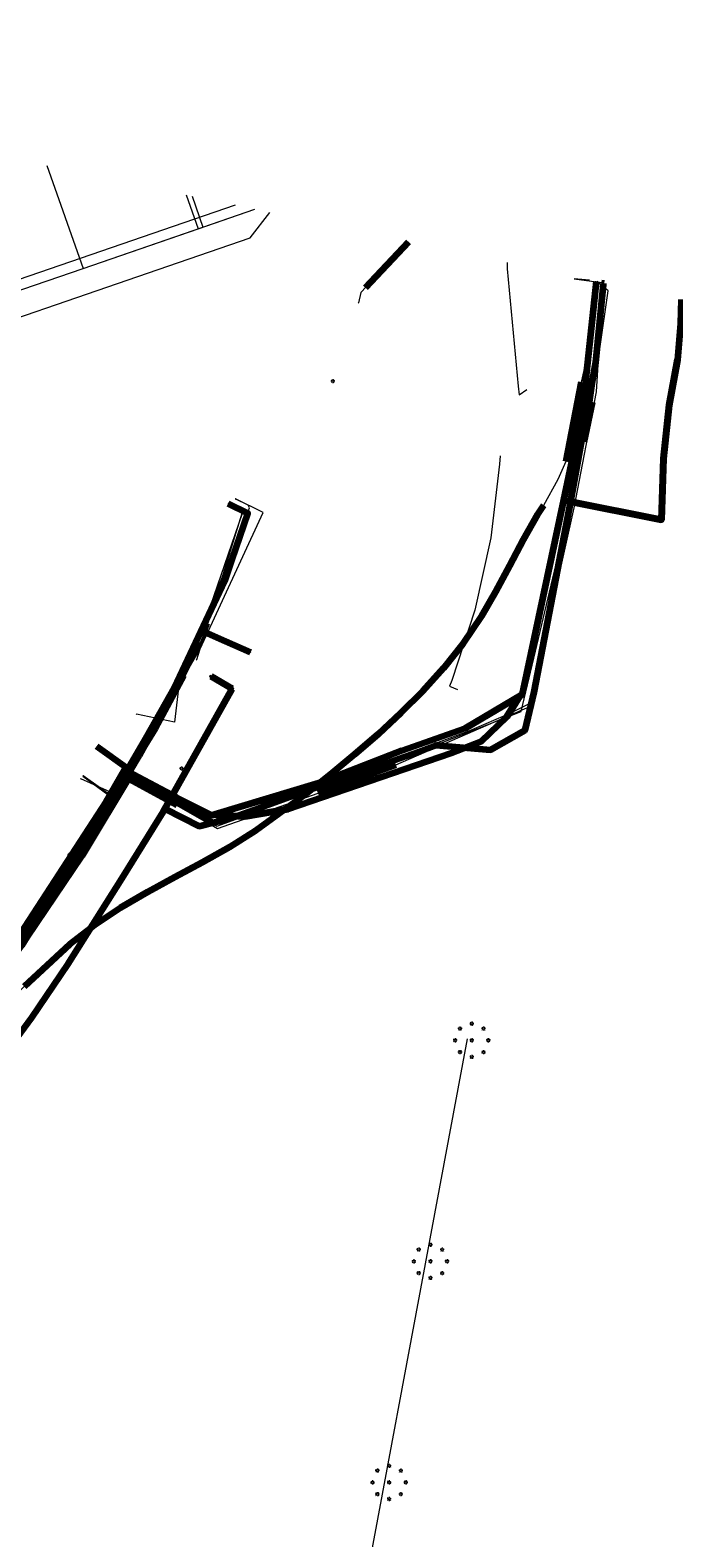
# Model space of a CAD drawing. Header units: metres. Extents: x 90551 to 91648, y 464474 to 467021.
# Tile 255 of 256: x 90881 to 90944, y 465303 to 465450. Entities that reach past the tile are written whole.
import ezdxf
from ezdxf.enums import TextEntityAlignment as Align
from ezdxf.lldxf.tags import DXFTag

# ---------------------------------------------------------------- set-up
doc = ezdxf.new("R2010")
doc.units = ezdxf.units.M
for name, color, linetype, lineweight in [('B-OI-IE-MEUBILAIR_LIANDER NV PAC 2AI68G2-S', 7, 'Continuous', 18), ('B-OI-IE-MEUBILAIR_UNIVERSITEIT LEIDEN-S', 7, 'Continuous', 18), ('B-OI-KL-DATA_COAXKABEL_17_ZIGGO BV-G', 90, 'KL-DATA-SO', 18), ('B-OI-KL-DATA_COAXKABEL_7_ZIGGO BV-G', 90, 'KL-DATA-SO', 18), ('B-OI-KL-DATA_DUCT_ZIGGO BV-G', 90, 'Continuous', 100), ('B-OI-KL-DATA_HULPSTUK_KPN BV-S', 90, 'Continuous', 18), ('B-OI-KL-DATA_KABELBED_KPN BV-G', 90, 'Continuous', 100), ('B-OI-KL-DATA_KABELBED_ZIGGO BV-G', 90, 'Continuous', 100), ('B-OI-KL-DATA_OVERIG_UNIVERSITEIT LEIDEN-G', 90, 'KL-DATA-SO', 18), ('B-OI-KL-DATA_REGGEFIBER OPERATOR BV-G', 90, 'KL-DATA-SO', 18), ('B-OI-KL-ET_LS_230 V_UNIVERSITEIT LEIDEN-G', 190, 'KL-LS-SO', 18), ('B-OI-KL-ET_LS_400 V_LIANDER NV PAC 2AI68G2-G', 190, 'KL-LS-SO', 18), ('B-OI-KL-ET_LS_HULPSTUK_LIANDER NV PAC 2AI68G2-S', 190, 'Continuous', 18), ('B-OI-KL-ET_MS_10 KV_LIANDER NV PAC 2AI68G2-G', 130, 'KL-MS-SO', 18), ('B-OI-KL-ET_MS_HULPSTUK_LIANDER NV PAC 2AI68G2-S', 130, 'Continuous', 18), ('B-OI-KL-GAS_LD_HULPSTUK_LIANDER NV PAC 2AI68G2-S', 50, 'Continuous', 18), ('B-OI-KL-GAS_LD_OVERIG_UNIVERSITEIT LEIDEN-G', 50, 'KL-GAS_LD-SO', 18), ('B-OI-KL-GAS_LD_POLYETHEEN_160_LIANDER NV PAC 2AI68G2-G', 50, 'KL-GAS_LD-SO', 18), ('B-OI-KL-GAS_LD_POLYETHEEN_32_0.1 BAR_LIANDER NV PAC 2AI68G2-G', 50, 'KL-GAS_LD-SO', 18), ('B-OI-KL-GAS_LD_SLAGVAST PVC_63_0.1 BAR_LIANDER NV PAC 2AI68G2-G', 50, 'KL-GAS_LD-SO', 18), ('B-OI-KL-WATER_110_DUNEA NV-G', 170, 'KL-WATER-SO', 18), ('B-OI-KL-WATER_50_DUNEA NV-G', 170, 'KL-WATER-SO', 18), ('B-OI-KL-WATER_DUNEA NV-S', 170, 'Continuous', 18), ('B-OI-KL-WATER_OVERIG_UNIVERSITEIT LEIDEN-G', 170, 'KL-WATER-SO', 18), ('B-OI-OG-INFO_LIANDER NV PAC 2AI68G2-G', 7, 'Continuous', 18), ('B-OI-OG-INFO_ZIGGO BV-G', 7, 'Continuous', 18), ('B-OI-OG-TERREIN_ERF-G', 7, 'Continuous', 18), ('B-OI-WH-WATERLOOP-G', 150, 'Continuous', 18), ('V-OI-KL-WATER_100_DUNEA NV-G', 170, 'V-KL-WATER-SO', 35)]:
    doc.layers.add(name, color=color, linetype=linetype, lineweight=lineweight)
for name, color, linetype, lineweight, transparency in [('B-OI-KL-DATA_MANTELBUIS_110_ZIGGO BV-G', 90, 'Continuous', 100, 0.5), ('B-OI-KL-DATA_MANTELBUIS_63_ZIGGO BV-G', 90, 'Continuous', 100, 0.5), ('B-OI-KL-DATA_MANTELBUIS_REGGEFIBER OPERATOR BV-G', 90, 'Continuous', 100, 0.5), ('B-OI-KL-ET_LS_MANTELBUIS_POLYVINYLCHLORIDE PVC_110_LIANDER NV PAC 2AI68G2-G', 190, 'Continuous', 100, 0.5), ('B-OI-KL-ET_LS_MANTELBUIS_STAAL_114.3_LIANDER NV PAC 2AI68G2-G', 190, 'Continuous', 100, 0.5), ('B-OI-KL-ET_MS_MANTELBUIS_POLYETHEEN_160_LIANDER NV PAC 2AI68G2-G', 130, 'Continuous', 100, 0.5), ('B-OI-KL-ET_MS_MANTELBUIS_POLYVINYLCHLORIDE PVC_160_LIANDER NV PAC 2AI68G2-G', 130, 'Continuous', 100, 0.5), ('B-OI-KL-GAS_LD_MANTELBUIS_POLYVINYLCHLORIDE PVC_160_LIANDER NV PAC 2AI68G2-G', 50, 'Continuous', 100, 0.5), ('B-OI-KL-GAS_LD_MANTELBUIS_POLYVINYLCHLORIDE PVC_200_LIANDER NV PAC 2AI68G2-G', 50, 'Continuous', 100, 0.5), ('B-OI-KL-GAS_LD_MANTELBUIS_STAAL_219.1_LIANDER NV PAC 2AI68G2-G', 50, 'Continuous', 100, 0.5), ('B-OI-KL-WATER_MANTELBUIS_160_DUNEA NV-G', 170, 'Continuous', 100, 0.5), ('B-OI-KL-WATER_MANTELBUIS_200_DUNEA NV-G', 170, 'Continuous', 100, 0.5)]:
    doc.layers.add(name, color=color, linetype=linetype, lineweight=lineweight, transparency=transparency)
doc.styles.add('NLCS-ISO', font='NLCS-ISO.TTF')
tags = doc.linetypes.add('KL-DATA-SO', pattern='A,4,-1,[101,NLCS.SHX,S=0.5,R=0,X=0,Y=0],-1,4,-1,["D",Standard,S=1,R=0,X=-0.25,Y=-0.5],-1.5', length=12.5).pattern_tags.tags
tags[18] = DXFTag(74, 10)
tags = doc.linetypes.add('KL-GAS_LD-SO', pattern='A,4,-1,[69,NLCS.SHX,S=0.5,R=0,X=0,Y=0],-1,4,-1,["L",Standard,S=1,R=0,X=0.25,Y=-0.5],-2', length=13).pattern_tags.tags
tags[18] = DXFTag(74, 10)
tags = doc.linetypes.add('KL-LS-SO', pattern='A,4,-1,[103,NLCS.SHX,S=0.75,R=0,X=0,Y=0],-1,4,-1,["L",Standard,S=1,R=0,X=0,Y=-0.5],-2', length=13).pattern_tags.tags
tags[18] = DXFTag(74, 10)
tags = doc.linetypes.add('KL-MS-SO', pattern='A,4,-1,[103,NLCS.SHX,S=0.75,R=0,X=0,Y=0],-1,4,-1,["M",Standard,S=1,R=0,X=0,Y=-0.5],-2', length=13).pattern_tags.tags
tags[18] = DXFTag(74, 10)
doc.linetypes.add('KL-WATER-SO', pattern='A,7,-0.5,[168,NLCS.SHX,S=0.75,R=0,X=0.75,Y=0],-2', length=9.5)
doc.linetypes.add('V-KL-WATER-SO', pattern='A,3.5,[24,NLCS.SHX,S=0.5,R=0,X=0,Y=0],3.5,-0.5,[168,NLCS.SHX,S=0.75,R=0,X=0.75,Y=0],-2', length=9.5)

# ---------------------------------------------------------------- blocks, each defined once
blk = doc.blocks.new('SKL-WTB_HULP_MOF-SO')
at = {"linetype": 'ByBlock', "lineweight": 18}
h = blk.add_hatch(color=0, dxfattribs=at)
h.dxf.hatch_style = 1
h.paths.add_polyline_path([(-0.5625, 0, 1), (0.5625, 0, 1)])
at = {"color": 0, "linetype": 'ByBlock', "lineweight": 18}
blk.add_circle((0, 0), 0.5625, dxfattribs=at)
at = {"color": 0, "linetype": 'ByBlock', "lineweight": 18, "style": 'NLCS-ISO', "flags": 1}
for tag, p in [('TYPE', (1.5, 0)), ('OMSCHRIJVING', (1.5, -3)), ('LABEL', (1.5, -1.5))]:
    blk.add_attdef(tag, p, '', height=1, dxfattribs=at)
blk = doc.blocks.new('SKL-WTB_HULP_OVERIG-SO')
at = {"color": 0, "linetype": 'ByBlock', "lineweight": 18}
for points in [[(-0.14, 0.14), (0.14, -0.14)], [(0.14, 0.14), (-0.14, -0.14)]]:
    blk.add_lwpolyline(points, dxfattribs=at)
at = {"color": 0, "linetype": 'ByBlock', "lineweight": 18, "style": 'NLCS-ISO', "flags": 1}
for tag, p in [('TYPE', (1.5, 0)), ('OMSCHRIJVING', (1.5, -3)), ('LABEL', (1.5, -1.5))]:
    blk.add_attdef(tag, p, '', height=1, dxfattribs=at)
blk = doc.blocks.new('SKL-WTB_HULP_BLAASGAT-SO')
at = {"color": 0, "linetype": 'ByBlock', "lineweight": 18}
for points in [[(0.4, 0.73), (-0.4, 0.09)], [(-0.4, 0.73), (0.4, 0.09)], [(0, 0.41), (0, -0.87)]]:
    blk.add_lwpolyline(points, dxfattribs=at)
blk.add_circle((0, 0), 1, dxfattribs=at)
at = {"color": 0, "linetype": 'ByBlock', "lineweight": 18, "style": 'NLCS-ISO', "flags": 1}
for tag, p in [('TYPE', (1.5, 0)), ('OMSCHRIJVING', (1.5, -3)), ('LABEL', (1.5, -1.5))]:
    blk.add_attdef(tag, p, '', height=1, dxfattribs=at)
blk = doc.blocks.new('SKL-WTB_HULP_T STUK-SO')
at = {"color": 0, "linetype": 'ByBlock', "lineweight": 18}
blk.add_circle((0, 0), 1, dxfattribs=at)
at = {"color": 0, "linetype": 'ByBlock', "lineweight": -2, "style": 'NLCS-ISO'}
blk.add_text('T', height=1, dxfattribs=at).set_placement((0, 0), align=Align.MIDDLE_CENTER)
at = {"color": 0, "linetype": 'ByBlock', "lineweight": 18, "style": 'NLCS-ISO', "flags": 1}
for tag, p in [('TYPE', (1.5, 0)), ('OMSCHRIJVING', (1.5, -3)), ('LABEL', (1.5, -1.5))]:
    blk.add_attdef(tag, p, '', height=1, dxfattribs=at)
blk = doc.blocks.new('SIE-MEUBILAIR_PAAL_LICHTMAST-SO')
for points in [[(-0.62, 0), (-1, 0)], [(-0.71, 0.71), (-0.44, 0.44)], [(0, 1), (0, 0.62)], [(0.44, 0.44), (0.71, 0.71)], [(1, 0), (0.62, 0)], [(-0.71, -0.71), (-0.44, -0.44)], [(0, -0.62), (0, -1)], [(0.44, -0.44), (0.71, -0.71)]]:
    blk.add_lwpolyline(points)
blk.add_circle((0, 0), 0.5)
blk = doc.blocks.new('SKL-WATER_BRANDKRAAN_BRANDPUT-SO')
at = {"color": 0, "linetype": 'ByBlock', "lineweight": 18}
blk.add_ellipse((0, 0), major_axis=(2.5, 0), ratio=0.54, dxfattribs=at)
at = {"color": 0, "linetype": 'ByBlock', "lineweight": 18, "style": 'NLCS-ISO'}
blk.add_text('bk', height=1.5, dxfattribs=at).set_placement((0.16, 0), align=Align.MIDDLE_CENTER)

msp = doc.modelspace()

# ---------------------------------------------------------------- linework, layer by layer
at = {"layer": 'B-OI-KL-DATA_COAXKABEL_17_ZIGGO BV-G', "flags": 128}
msp.add_lwpolyline([(90825.738, 465311.32), (90825.647, 465311.19), (90826.45, 465310.625), (90830.799, 465308.072), (90835.318, 465307.602), (90838.481, 465309.71), (90842.484, 465314.165), (90843.355, 465315.371), (90854.871, 465328.835), (90863.602, 465339.203), (90877.589, 465357.845), (90888.663, 465374.902), (90890.511, 465378.078), (90891.321, 465377.607), (90895.561, 465375.335), (90899.011, 465373.627), (90909.476, 465376.766), (90917.609, 465379.948), (90923.804, 465382.126), (90929.383, 465385.439), (90932.462, 465399.821), (90934.676, 465410.296), (90935.191, 465412.874), (90935.508, 465414.927), (90936.627, 465425.829)], dxfattribs=at)
at = {"layer": 'B-OI-KL-DATA_COAXKABEL_7_ZIGGO BV-G', "flags": 128}
for points in [[(90900.611, 465404.104), (90902.548, 465403.154), (90900.979, 465398.582), (90900.27, 465396.527), (90895.377, 465386.074), (90890.77, 465377.927), (90890.511, 465378.078), (90888.663, 465374.902), (90877.589, 465357.845), (90863.602, 465339.203), (90854.871, 465328.835), (90843.355, 465315.371), (90842.484, 465314.165), (90838.481, 465309.71), (90835.318, 465307.602), (90830.799, 465308.072), (90826.45, 465310.625), (90825.647, 465311.19), (90825.738, 465311.32)], [(90825.738, 465311.32), (90825.647, 465311.19), (90826.45, 465310.625), (90830.799, 465308.072), (90835.318, 465307.602), (90838.481, 465309.71), (90842.484, 465314.165), (90843.355, 465315.371), (90854.871, 465328.835), (90863.602, 465339.203), (90877.589, 465357.845), (90888.663, 465374.902), (90890.511, 465378.078), (90890.77, 465377.927), (90890.876, 465378.114), (90887.768, 465380.346)]]:
    msp.add_lwpolyline(points, dxfattribs=at)
at = {"layer": 'B-OI-KL-DATA_DUCT_ZIGGO BV-G', "flags": 128}
for points in [[(90877.589, 465357.845), (90888.663, 465374.902), (90890.511, 465378.078), (90891.321, 465377.607), (90895.561, 465375.335), (90899.011, 465373.627), (90909.476, 465376.766), (90917.609, 465379.948), (90923.804, 465382.126), (90929.383, 465385.439), (90933.435, 465404.424), (90934.676, 465410.296), (90935.402, 465414.241), (90936.625, 465425.83)], [(90877.345, 465356.407), (90886.313, 465369.619), (90891.142, 465377.711), (90891.321, 465377.607), (90895.561, 465375.335), (90899.011, 465373.627), (90899.293, 465373.712), (90899.483, 465373.599), (90902.248, 465373.489), (90906.451, 465374.187), (90922.427, 465379.663), (90925.366, 465380.835), (90927.859, 465383.233), (90929.145, 465385.297), (90929.383, 465385.439), (90933.435, 465404.424), (90933.833, 465404.34), (90942.997, 465402.494), (90943.201, 465408.512), (90943.745, 465413.737), (90944.565, 465418.168)], [(90933.833, 465404.34), (90942.997, 465402.494)], [(90933.833, 465404.34), (90942.997, 465402.494)]]:
    msp.add_lwpolyline(points, dxfattribs=at)
at = {"layer": 'B-OI-KL-DATA_KABELBED_KPN BV-G', "flags": 128}
for points in [[(90894.439, 465374.242), (90897.779, 465372.55), (90900.717, 465373.281), (90908.504, 465376.052), (90919.288, 465379.847), (90920.944, 465380.452), (90926.272, 465380.013), (90929.659, 465381.942), (90930.532, 465385.644), (90933.991, 465403.614), (90936.587, 465417.899), (90937.319, 465425.527), (90937.325, 465425.647)], [(90898.308, 465391.554), (90899.54, 465391.009), (90902.8, 465389.565)], [(90834.682, 465304.705), (90834.683, 465304.706), (90840.239, 465311.042), (90848.506, 465320.733), (90856.762, 465330.502), (90862.358, 465337.17), (90865.687, 465341.468), (90870.367, 465347.639), (90875.872, 465354.97), (90879.343, 465359.748), (90884.416, 465367.423), (90888.237, 465373.423), (90889.415, 465375.386), (90896.261, 465387.304)], [(90896.254, 465387.291), (90893.48, 465382.111)], [(90901.006, 465385.987), (90898.939, 465387.189)], [(90894.266, 465373.946), (90901.006, 465385.987)], [(90893.48, 465382.111), (90880.383, 465360.872), (90865.594, 465340.775), (90845.515, 465316.603), (90834.88, 465304.544), (90833.448, 465302.92), (90823.013, 465291.385), (90814.196, 465281.638)], [(90894.419, 465374.208), (90894.266, 465373.946), (90890.211, 465367.41), (90884.917, 465359.044), (90881.38, 465353.796), (90876.687, 465347.424), (90872.012, 465341.424), (90868.889, 465337.391), (90865.526, 465333.339), (90840.669, 465304.049), (90838.623, 465301.482), (90834.88, 465304.544), (90834.683, 465304.706), (90834.682, 465304.706)]]:
    msp.add_lwpolyline(points, dxfattribs=at)
at = {"layer": 'B-OI-KL-DATA_KABELBED_ZIGGO BV-G', "flags": 128}
for points in [[(90935.402, 465414.241), (90936.625, 465425.83)], [(90944.929, 465424.074), (90944.845, 465421.695), (90944.565, 465418.168), (90943.745, 465413.737)], [(90934.676, 465410.296), (90935.402, 465414.241)], [(90943.745, 465413.737), (90943.201, 465408.512)], [(90933.435, 465404.424), (90934.676, 465410.296)], [(90943.201, 465408.512), (90942.997, 465402.494)], [(90900.611, 465404.104), (90902.548, 465403.154), (90900.979, 465398.582)], [(90929.145, 465385.297), (90929.383, 465385.439), (90933.435, 465404.424)], [(90933.833, 465404.34), (90933.435, 465404.424)], [(90942.997, 465402.494), (90933.833, 465404.34)], [(90890.876, 465378.114), (90895.377, 465386.074), (90900.27, 465396.527), (90900.979, 465398.582)], [(90900.979, 465398.582), (90900.724, 465398.668)], [(90929.145, 465385.297), (90927.859, 465383.233), (90925.366, 465380.835), (90922.427, 465379.663), (90906.451, 465374.187), (90902.248, 465373.489), (90899.483, 465373.599), (90899.293, 465373.712)], [(90917.609, 465379.948), (90923.804, 465382.126), (90929.145, 465385.297)], [(90890.876, 465378.114), (90887.768, 465380.346)], [(90909.476, 465376.766), (90917.609, 465379.948)], [(90891.142, 465377.711), (90886.313, 465369.619), (90877.345, 465356.407), (90876.202, 465353.971)], [(90879.055, 465360.103), (90888.663, 465374.902), (90890.511, 465378.078), (90890.77, 465377.927)], [(90890.77, 465377.927), (90890.876, 465378.114)], [(90890.77, 465377.927), (90891.142, 465377.711)], [(90891.142, 465377.711), (90891.321, 465377.607)], [(90891.321, 465377.607), (90895.561, 465375.335)], [(90899.293, 465373.712), (90909.476, 465376.766)], [(90895.561, 465375.335), (90899.011, 465373.627), (90899.293, 465373.712)]]:
    msp.add_lwpolyline(points, dxfattribs=at)
at = {"layer": 'B-OI-KL-DATA_MANTELBUIS_110_ZIGGO BV-G', "flags": 128}
for points in [[(90935.402, 465414.241), (90934.676, 465410.296)], [(90943.201, 465408.512), (90943.745, 465413.737)], [(90917.609, 465379.948), (90909.476, 465376.766)], [(90891.321, 465377.607), (90895.561, 465375.335)]]:
    msp.add_lwpolyline(points, dxfattribs=at)
at = {"layer": 'B-OI-KL-DATA_MANTELBUIS_63_ZIGGO BV-G', "flags": 128}
msp.add_lwpolyline([(90942.997, 465402.494), (90933.833, 465404.34)], dxfattribs=at)
at = {"layer": 'B-OI-KL-DATA_MANTELBUIS_REGGEFIBER OPERATOR BV-G', "flags": 128}
for points in [[(90934.677, 465410.296), (90935.462, 465414.232)], [(90909.476, 465376.765), (90917.609, 465379.948)], [(90895.561, 465375.335), (90891.321, 465377.607)]]:
    msp.add_lwpolyline(points, dxfattribs=at)
at = {"layer": 'B-OI-KL-DATA_OVERIG_UNIVERSITEIT LEIDEN-G', "flags": 128}
for points in [[(90825.738, 465311.32), (90825.647, 465311.19), (90827.008, 465310.297), (90830.799, 465308.072), (90835.318, 465307.602), (90838.481, 465309.71), (90842.484, 465314.165), (90843.355, 465315.371), (90853.099, 465326.763), (90863.009, 465338.499), (90877.589, 465357.845), (90888.663, 465374.902), (90890.511, 465378.078), (90890.77, 465377.927), (90895.561, 465375.335), (90899.011, 465373.627), (90909.476, 465376.766), (90917.609, 465379.948), (90923.804, 465382.126), (90929.383, 465385.439), (90935.191, 465412.874), (90935.508, 465414.927), (90936.627, 465425.829)], [(90936.627, 465425.829), (90935.508, 465414.927), (90935.191, 465412.874), (90934.676, 465410.296), (90932.462, 465399.821), (90929.383, 465385.439), (90923.804, 465382.126), (90917.609, 465379.948), (90909.476, 465376.766), (90899.011, 465373.627), (90895.561, 465375.335), (90891.321, 465377.607), (90890.511, 465378.078), (90888.663, 465374.902), (90877.589, 465357.845), (90863.602, 465339.203), (90854.871, 465328.835), (90843.355, 465315.371), (90842.484, 465314.165), (90838.481, 465309.71), (90835.318, 465307.602), (90830.799, 465308.072), (90826.45, 465310.625), (90825.647, 465311.19), (90825.738, 465311.32)], [(90936.538, 465425.848), (90936.125, 465421.276), (90935.462, 465414.232), (90934.676, 465410.296), (90932.462, 465399.821), (90929.383, 465385.439), (90923.804, 465382.126), (90917.609, 465379.948), (90909.476, 465376.766), (90899.011, 465373.627), (90895.561, 465375.335), (90891.321, 465377.607), (90890.511, 465378.078), (90888.663, 465374.902), (90877.589, 465357.845), (90863.602, 465339.203), (90854.871, 465328.835), (90843.355, 465315.371), (90842.484, 465314.165)], [(90890.77, 465377.927), (90895.561, 465375.335), (90899.011, 465373.627), (90909.476, 465376.766), (90917.609, 465379.948), (90923.804, 465382.126), (90929.383, 465385.439), (90935.191, 465412.874), (90935.508, 465414.927), (90936.627, 465425.829)], [(90894.439, 465374.242), (90897.779, 465372.55), (90900.717, 465373.281), (90908.504, 465376.052), (90919.288, 465379.847), (90920.944, 465380.452), (90926.272, 465380.013), (90929.659, 465381.942), (90930.532, 465385.644), (90933.991, 465403.614), (90936.587, 465417.899), (90937.319, 465425.527), (90937.327, 465425.681)], [(90935.462, 465414.232), (90934.676, 465410.296)], [(90825.738, 465311.32), (90825.647, 465311.19), (90826.45, 465310.625), (90830.799, 465308.072), (90835.318, 465307.602), (90838.481, 465309.71), (90842.484, 465314.165), (90843.355, 465315.371), (90854.871, 465328.835), (90863.602, 465339.203), (90877.589, 465357.845), (90888.663, 465374.902), (90890.511, 465378.078), (90890.77, 465377.927), (90895.377, 465386.074), (90900.27, 465396.527), (90900.979, 465398.582), (90902.548, 465403.154), (90900.611, 465404.104)], [(90888.903, 465375.314), (90890.511, 465378.078), (90894.376, 465384.719), (90897.633, 465391.11), (90898.597, 465393.466), (90901.025, 465399.259), (90902.687, 465403.686), (90902.579, 465403.949), (90901.353, 465404.538)], [(90900.611, 465404.104), (90902.548, 465403.154), (90900.979, 465398.582)], [(90890.876, 465378.114), (90895.377, 465386.074), (90900.27, 465396.527), (90900.979, 465398.582)], [(90900.979, 465398.582), (90900.724, 465398.668)], [(90834.682, 465304.705), (90834.683, 465304.706), (90840.239, 465311.042), (90848.506, 465320.733), (90856.762, 465330.502), (90862.358, 465337.17), (90865.687, 465341.468), (90870.367, 465347.639), (90875.872, 465354.97), (90879.343, 465359.748), (90884.416, 465367.423), (90888.237, 465373.423), (90889.415, 465375.386), (90896.261, 465387.304)], [(90896.254, 465387.291), (90893.48, 465382.111)], [(90893.48, 465382.111), (90880.383, 465360.872), (90865.594, 465340.775), (90845.515, 465316.603), (90834.88, 465304.544), (90833.448, 465302.92), (90823.013, 465291.385), (90799.915, 465265.851), (90792.532, 465257.9), (90785.568, 465249.578)], [(90825.738, 465311.32), (90825.647, 465311.19), (90826.45, 465310.625), (90830.799, 465308.072), (90835.318, 465307.602), (90838.481, 465309.71), (90842.484, 465314.165), (90843.355, 465315.371), (90854.871, 465328.835), (90863.602, 465339.203), (90877.589, 465357.845), (90888.663, 465374.902), (90890.511, 465378.078), (90890.77, 465377.927), (90890.876, 465378.114), (90887.768, 465380.346)], [(90890.876, 465378.114), (90887.768, 465380.346)], [(90917.609, 465379.948), (90909.476, 465376.766)], [(90909.476, 465376.765), (90917.609, 465379.948)], [(90879.055, 465360.103), (90888.663, 465374.902), (90890.511, 465378.078), (90890.77, 465377.927)], [(90886.398, 465377.432), (90888.842, 465375.647), (90888.903, 465375.314)], [(90890.77, 465377.927), (90890.876, 465378.114)], [(90891.321, 465377.607), (90895.561, 465375.335)], [(90895.561, 465375.335), (90891.321, 465377.607)], [(90894.419, 465374.208), (90894.266, 465373.946), (90890.211, 465367.41), (90884.917, 465359.044), (90881.38, 465353.796), (90876.687, 465347.424), (90872.012, 465341.424), (90868.889, 465337.391), (90865.526, 465333.339), (90840.669, 465304.049), (90838.623, 465301.482), (90834.88, 465304.544), (90834.683, 465304.706), (90834.682, 465304.706)], [(90888.903, 465375.314), (90888.663, 465374.902), (90884.739, 465368.857)]]:
    msp.add_lwpolyline(points, dxfattribs=at)
at = {"layer": 'B-OI-KL-DATA_REGGEFIBER OPERATOR BV-G', "flags": 128}
for points in [[(90936.538, 465425.848), (90936.125, 465421.276), (90935.462, 465414.232), (90934.676, 465410.296), (90932.462, 465399.821), (90929.383, 465385.439), (90923.804, 465382.126), (90917.609, 465379.948), (90909.476, 465376.766), (90899.011, 465373.627), (90895.561, 465375.335), (90891.321, 465377.607), (90890.511, 465378.078), (90888.663, 465374.902), (90877.589, 465357.845), (90863.602, 465339.203), (90854.871, 465328.835), (90843.355, 465315.371), (90842.484, 465314.165)], [(90888.903, 465375.314), (90890.511, 465378.078), (90894.376, 465384.719), (90897.633, 465391.11), (90898.597, 465393.466), (90901.025, 465399.259), (90902.687, 465403.686), (90902.579, 465403.949), (90901.353, 465404.538)], [(90886.398, 465377.432), (90888.842, 465375.647), (90888.903, 465375.314)], [(90888.903, 465375.314), (90888.663, 465374.902), (90884.739, 465368.857)]]:
    msp.add_lwpolyline(points, dxfattribs=at)
at = {"layer": 'B-OI-KL-ET_LS_230 V_UNIVERSITEIT LEIDEN-G', "flags": 128}
for points in [[(90887.699, 465372.797), (90890.857, 465377.48), (90891.149, 465377.303), (90895.383, 465374.829), (90899.514, 465372.538), (90909.289, 465376.093), (90916.715, 465378.84), (90929.261, 465383.767), (90934.694, 465406.55), (90935.407, 465410.15), (90936.196, 465414.008), (90937.771, 465424.914), (90936.693, 465425.815)], [(90937.379, 465425.67), (90937.12, 465425.697), (90934.464, 465426.053)], [(90935.956, 465425.971), (90934.467, 465426.088)], [(90937.12, 465425.697), (90937.379, 465425.67)], [(90936.196, 465414.008), (90935.407, 465410.15)], [(90895.21, 465385.489), (90895.3, 465385.445), (90897.864, 465389.886), (90904.02, 465403.238), (90901.321, 465404.55)], [(90887.699, 465372.797), (90892.626, 465380.772), (90895.869, 465386.692)], [(90895.816, 465386.596), (90895.346, 465382.714), (90891.638, 465383.504)], [(90909.289, 465376.093), (90916.715, 465378.84)], [(90889.634, 465375.666), (90889.347, 465375.375), (90886.427, 465377.473)], [(90891.149, 465377.303), (90895.383, 465374.829)], [(90843.616, 465375.212), (90830.028, 465370.641), (90814.823, 465365.382), (90806.834, 465349.209), (90799.725, 465334.91), (90801.114, 465327.251), (90809.559, 465321.177), (90826.711, 465309.953), (90831.964, 465307.075), (90837.241, 465307.802), (90849.157, 465321.446), (90860.578, 465334.728), (90872.734, 465350.441), (90884.651, 465367.785), (90887.699, 465372.797)], [(90896.447, 465203.922), (90924.017, 465351.713)]]:
    msp.add_lwpolyline(points, dxfattribs=at)
at = {"layer": 'B-OI-KL-ET_LS_400 V_LIANDER NV PAC 2AI68G2-G', "flags": 128}
for points in [[(90887.699, 465372.797), (90890.857, 465377.48), (90891.149, 465377.303), (90895.383, 465374.829), (90899.514, 465372.538), (90909.289, 465376.093), (90916.715, 465378.84), (90929.261, 465383.767), (90934.694, 465406.55), (90935.407, 465410.15), (90936.196, 465414.008), (90937.771, 465424.914), (90936.693, 465425.815)], [(90937.379, 465425.67), (90937.12, 465425.697), (90934.464, 465426.053)], [(90935.956, 465425.971), (90934.467, 465426.088)], [(90895.21, 465385.489), (90895.3, 465385.445), (90897.864, 465389.886), (90904.02, 465403.238), (90901.321, 465404.55)], [(90887.699, 465372.797), (90892.626, 465380.772), (90895.869, 465386.692)], [(90895.816, 465386.596), (90895.346, 465382.714), (90891.638, 465383.504)], [(90889.634, 465375.666), (90889.347, 465375.375), (90886.427, 465377.473)], [(90843.616, 465375.212), (90830.028, 465370.641), (90814.823, 465365.382), (90806.834, 465349.209), (90799.725, 465334.91), (90801.114, 465327.251), (90809.559, 465321.177), (90826.711, 465309.953), (90831.964, 465307.075), (90837.241, 465307.802), (90849.157, 465321.446), (90860.578, 465334.728), (90872.734, 465350.441), (90884.651, 465367.785), (90887.699, 465372.797)]]:
    msp.add_lwpolyline(points, dxfattribs=at)
at = {"layer": 'B-OI-KL-ET_LS_MANTELBUIS_POLYVINYLCHLORIDE PVC_110_LIANDER NV PAC 2AI68G2-G', "flags": 128}
for points in [[(90936.196, 465414.008), (90935.407, 465410.15)], [(90909.289, 465376.093), (90916.715, 465378.84)], [(90891.149, 465377.303), (90895.383, 465374.829)]]:
    msp.add_lwpolyline(points, dxfattribs=at)
at = {"layer": 'B-OI-KL-ET_LS_MANTELBUIS_STAAL_114.3_LIANDER NV PAC 2AI68G2-G', "flags": 128}
msp.add_lwpolyline([(90937.12, 465425.697), (90937.379, 465425.67)], dxfattribs=at)
at = {"layer": 'B-OI-KL-ET_MS_10 KV_LIANDER NV PAC 2AI68G2-G', "flags": 128}
for points in [[(90936.558, 465425.844), (90936.573, 465425.802), (90936.618, 465425.639), (90936.628, 465425.486), (90936.389, 465423.413), (90936.251, 465422.247), (90936.139, 465421.425)], [(90936.671, 465425.82), (90936.717, 465425.655), (90936.729, 465425.484), (90936.489, 465423.401), (90936.346, 465422.24), (90936.139, 465421.425)], [(90936.782, 465425.796), (90936.816, 465425.672), (90936.829, 465425.482), (90936.588, 465423.39), (90936.438, 465422.224), (90936.139, 465421.425)], [(90936.139, 465421.425), (90935.765, 465419.46), (90935.389, 465417.108), (90935.144, 465415.963), (90933.64, 465408.233), (90932.84, 465406.464), (90931.467, 465403.915), (90930.863, 465403.027), (90929.457, 465400.54), (90928.12, 465398.019), (90926.752, 465395.454), (90925.254, 465392.879), (90923.566, 465390.386), (90921.683, 465388.011), (90919.654, 465385.754), (90917.507, 465383.61), (90915.268, 465381.548), (90912.968, 465379.547), (90910.621, 465377.6), (90908.242, 465375.694), (90905.815, 465373.847), (90903.315, 465372.102), (90900.729, 465370.486), (90898.074, 465368.986), (90895.381, 465367.553), (90892.708, 465366.085), (90890.074, 465364.55), (90887.543, 465362.849), (90885.135, 465360.981), (90882.846, 465358.969), (90880.646, 465356.858), (90878.527, 465354.665), (90876.449, 465352.433), (90874.41, 465350.166), (90872.395, 465347.877), (90870.393, 465345.579), (90868.404, 465343.272), (90864.466, 465338.653), (90862.506, 465336.392), (90860.557, 465334.18), (90858.626, 465332.025), (90856.717, 465329.932), (90854.811, 465327.87), (90852.887, 465325.807), (90850.917, 465323.714), (90850.526, 465323.377), (90850.131, 465323.078), (90850.058, 465323.005), (90849.963, 465322.896), (90849.773, 465322.661), (90849.491, 465322.268), (90848.909, 465321.313), (90848.512, 465320.759), (90843.79, 465314.609), (90842.433, 465313.095), (90839.961, 465310.126), (90836.499, 465305.533), (90830.596, 465298.314), (90826.216, 465293.013), (90820.974, 465286.911), (90815.379, 465280.604), (90812.489, 465278.043), (90808.356, 465274.639), (90805.028, 465272.135), (90802.047, 465269.714), (90800.37, 465268.061), (90797.94, 465265.048), (90797.709, 465264.817), (90797.487, 465264.622), (90797.37, 465264.55), (90797.219, 465264.476), (90797.148, 465264.452), (90797.085, 465264.437), (90796.984, 465264.425), (90796.892, 465264.42), (90796.772, 465264.421), (90796.662, 465264.433), (90796.546, 465264.452), (90796.4, 465264.485), (90796.246, 465264.527), (90795.678, 465264.876), (90789.186, 465268.982), (90782.434, 465273.266), (90775.12, 465277.941), (90766.358, 465283.887), (90757.886, 465289.522), (90757.561, 465289.699), (90757.431, 465289.751), (90757.335, 465289.781), (90757.242, 465289.798), (90757.139, 465289.803), (90757.039, 465289.797), (90756.925, 465289.778), (90756.847, 465289.759), (90756.771, 465289.734), (90756.603, 465289.662), (90756.448, 465289.572), (90756.354, 465289.503), (90756.272, 465289.431), (90756.024, 465289.17), (90755.382, 465288.329), (90751.932, 465282.726), (90748.416, 465277.435), (90746.727, 465274.751), (90744.944, 465271.969), (90743.873, 465270.344)]]:
    msp.add_lwpolyline(points, dxfattribs=at)
at = {"layer": 'B-OI-KL-ET_MS_MANTELBUIS_POLYETHEEN_160_LIANDER NV PAC 2AI68G2-G', "flags": 128}
msp.add_lwpolyline([(90931.467, 465403.915), (90930.863, 465403.027), (90929.457, 465400.54), (90928.12, 465398.019), (90926.752, 465395.454), (90925.377, 465393.091), (90923.566, 465390.386), (90921.683, 465388.011), (90919.654, 465385.754), (90917.507, 465383.61), (90915.268, 465381.548), (90912.968, 465379.547), (90910.621, 465377.6), (90908.242, 465375.694), (90903.315, 465372.102), (90900.729, 465370.486), (90898.074, 465368.986), (90895.381, 465367.553), (90892.708, 465366.085), (90890.074, 465364.55), (90887.543, 465362.849), (90885.135, 465360.981), (90880.646, 465356.858)], dxfattribs=at)
at = {"layer": 'B-OI-KL-ET_MS_MANTELBUIS_POLYVINYLCHLORIDE PVC_160_LIANDER NV PAC 2AI68G2-G', "flags": 128}
msp.add_lwpolyline([(90935.144, 465415.963), (90933.64, 465408.233)], dxfattribs=at)
at = {"layer": 'B-OI-KL-GAS_LD_MANTELBUIS_POLYVINYLCHLORIDE PVC_160_LIANDER NV PAC 2AI68G2-G', "flags": 128}
msp.add_lwpolyline([(90890.912, 465377.168), (90895.59, 465374.622)], dxfattribs=at)
at = {"layer": 'B-OI-KL-GAS_LD_MANTELBUIS_POLYVINYLCHLORIDE PVC_200_LIANDER NV PAC 2AI68G2-G', "flags": 128}
msp.add_lwpolyline([(90909.429, 465375.764), (90917.017, 465378.539)], dxfattribs=at)
at = {"layer": 'B-OI-KL-GAS_LD_MANTELBUIS_STAAL_219.1_LIANDER NV PAC 2AI68G2-G', "flags": 128}
msp.add_lwpolyline([(90914.054, 465425.252), (90918.255, 465429.712)], dxfattribs=at)
at = {"layer": 'B-OI-KL-GAS_LD_OVERIG_UNIVERSITEIT LEIDEN-G', "flags": 128}
for points in [[(90918.256, 465429.712), (90913.57, 465424.739), (90913.359, 465423.739)], [(90890.749, 465377.251), (90890.912, 465377.168), (90895.59, 465374.622), (90899.556, 465372.305), (90909.429, 465375.764), (90917.017, 465378.539), (90930.104, 465384.246), (90934.457, 465403.673), (90936.624, 465415.038), (90937.286, 465425.69)], [(90901.953, 465403.118), (90901.011, 465403.912)], [(90901.968, 465403.116), (90897.133, 465389.002)], [(90901.953, 465403.118), (90897.522, 465388.814)], [(90890.749, 465377.251), (90895.961, 465386.463), (90897.799, 465390.447)], [(90890.749, 465377.251), (90885.751, 465369.538), (90880.286, 465361.255), (90875.589, 465354.53), (90868.646, 465344.997), (90862.463, 465337.206), (90846.343, 465318.059), (90843.183, 465314.292), (90836.902, 465306.731), (90831.638, 465306.885), (90830.879, 465307.347), (90820.891, 465313.613), (90808.858, 465321.494), (90800.599, 465327.345), (90799.164, 465334.532), (90805.352, 465346.664), (90809.475, 465355.285), (90814.351, 465364.963), (90814.682, 465365.399), (90825.394, 465369.253), (90834.134, 465372.147), (90843.386, 465375.385)], [(90889.673, 465375.59), (90886.21, 465377.167)]]:
    msp.add_lwpolyline(points, dxfattribs=at)
at = {"layer": 'B-OI-KL-GAS_LD_POLYETHEEN_160_LIANDER NV PAC 2AI68G2-G', "flags": 128}
msp.add_lwpolyline([(90918.256, 465429.712), (90913.57, 465424.739), (90913.359, 465423.739)], dxfattribs=at)
at = {"layer": 'B-OI-KL-GAS_LD_POLYETHEEN_32_0.1 BAR_LIANDER NV PAC 2AI68G2-G', "flags": 128}
for points in [[(90901.953, 465403.118), (90901.011, 465403.912)], [(90901.968, 465403.116), (90901.014, 465403.917)], [(90901.968, 465403.116), (90897.133, 465389.002)], [(90901.953, 465403.118), (90897.522, 465388.814)], [(90889.673, 465375.59), (90886.21, 465377.167)]]:
    msp.add_lwpolyline(points, dxfattribs=at)
at = {"layer": 'B-OI-KL-GAS_LD_SLAGVAST PVC_63_0.1 BAR_LIANDER NV PAC 2AI68G2-G', "flags": 128}
for points in [[(90890.749, 465377.251), (90890.912, 465377.168), (90895.59, 465374.622), (90899.556, 465372.305), (90909.429, 465375.764), (90917.017, 465378.539), (90930.104, 465384.246), (90934.457, 465403.673), (90936.624, 465415.038), (90937.286, 465425.69)], [(90890.749, 465377.251), (90895.961, 465386.463), (90897.799, 465390.447)], [(90890.749, 465377.251), (90885.751, 465369.538), (90880.286, 465361.255), (90875.589, 465354.53), (90868.646, 465344.997), (90862.463, 465337.206), (90846.343, 465318.059), (90843.183, 465314.292), (90836.902, 465306.731), (90831.638, 465306.885), (90830.879, 465307.347), (90820.891, 465313.613), (90808.858, 465321.494), (90800.599, 465327.345), (90799.164, 465334.532), (90805.352, 465346.664), (90809.475, 465355.285), (90814.351, 465364.963), (90814.682, 465365.399), (90825.394, 465369.253), (90834.134, 465372.147), (90843.386, 465375.385)]]:
    msp.add_lwpolyline(points, dxfattribs=at)
at = {"layer": 'B-OI-KL-WATER_110_DUNEA NV-G', "flags": 128}
for points in [[(90928.203, 465383.603), (90930.139, 465384.581), (90930.212, 465384.942), (90932.163, 465394.427), (90933.858, 465404.28), (90935.372, 465414.165), (90936.523, 465424.1), (90936.626, 465425.829)], [(90924.246, 465381.885), (90928.203, 465383.603)], [(90906.376, 465375.238), (90924.246, 465381.885)], [(90891.043, 465378.428), (90890.664, 465377.754), (90890.159, 465376.975), (90885.46, 465369.73), (90879.996, 465361.451), (90879.326, 465360.492), (90875.304, 465354.733), (90875.227, 465354.546), (90869.616, 465346.971), (90869.438, 465346.708), (90868.367, 465345.209), (90867.506, 465344.123), (90866.801, 465343.235), (90862.192, 465337.427), (90855.758, 465329.79), (90854.67, 465328.497), (90853.475, 465327.078), (90849.303, 465322.12), (90844.625, 465316.553), (90842.914, 465314.516), (90840.816, 465311.881), (90837.1, 465307.214), (90836.71, 465306.72), (90836.54, 465306.507), (90836.126, 465305.952)], [(90890.664, 465377.754), (90891.003, 465377.538), (90895.175, 465375.107), (90899.349, 465372.748)], [(90899.349, 465372.748), (90904.427, 465374.548)], [(90904.427, 465374.548), (90906.376, 465375.238)]]:
    msp.add_lwpolyline(points, dxfattribs=at)
at = {"layer": 'B-OI-KL-WATER_50_DUNEA NV-G', "flags": 128}
msp.add_lwpolyline([(90891.043, 465378.428), (90895.686, 465386.68), (90897.515, 465390.715), (90897.969, 465391.717), (90898.056, 465391.895)], dxfattribs=at)
at = {"layer": 'B-OI-KL-WATER_MANTELBUIS_160_DUNEA NV-G', "flags": 128}
msp.add_lwpolyline([(90890.664, 465377.754), (90891.003, 465377.538), (90895.175, 465375.107), (90899.349, 465372.748)], dxfattribs=at)
at = {"layer": 'B-OI-KL-WATER_MANTELBUIS_200_DUNEA NV-G', "flags": 128}
msp.add_lwpolyline([(90891.043, 465378.428), (90890.664, 465377.754), (90890.159, 465376.975), (90885.46, 465369.73), (90879.996, 465361.451)], dxfattribs=at)
at = {"layer": 'B-OI-KL-WATER_OVERIG_UNIVERSITEIT LEIDEN-G', "flags": 128}
for points in [[(90928.203, 465383.603), (90930.139, 465384.581), (90930.212, 465384.942), (90932.163, 465394.427), (90933.858, 465404.28), (90935.372, 465414.165), (90936.523, 465424.1), (90936.626, 465425.829)], [(90898.689, 465392.285), (90898.007, 465390.613), (90896.571, 465387.735), (90895.538, 465385.666), (90892.082, 465379.343), (90891.257, 465377.969), (90891.152, 465377.793), (90888.454, 465373.298), (90884.629, 465367.291), (90882.784, 465364.499), (90879.555, 465359.615), (90876.076, 465354.825), (90874.618, 465352.883), (90870.568, 465347.489), (90869.974, 465346.706), (90865.888, 465341.318), (90862.56, 465337.02), (90856.954, 465330.342), (90848.699, 465320.573), (90840.431, 465310.882), (90837.165, 465307.157), (90836.573, 465306.482), (90835.772, 465305.569), (90832.378, 465301.698), (90832.026, 465301.295), (90831.699, 465300.922), (90829.865, 465298.825), (90828.923, 465297.749), (90825.159, 465293.445), (90823.512, 465291.562), (90817.738, 465284.961), (90817.433, 465284.613)], [(90891.043, 465378.428), (90895.686, 465386.68), (90897.515, 465390.715), (90897.969, 465391.717), (90898.056, 465391.895)], [(90924.246, 465381.885), (90928.203, 465383.603)], [(90906.376, 465375.238), (90924.246, 465381.885)], [(90836.404, 465306.325), (90836.54, 465306.507), (90836.71, 465306.72), (90837.1, 465307.214), (90840.816, 465311.881), (90842.914, 465314.516), (90844.625, 465316.553), (90849.303, 465322.12), (90853.475, 465327.078), (90854.67, 465328.497), (90855.758, 465329.79), (90862.192, 465337.427), (90866.801, 465343.235), (90867.506, 465344.123), (90868.367, 465345.209), (90869.438, 465346.708), (90869.616, 465346.971), (90875.227, 465354.546), (90875.304, 465354.733), (90879.326, 465360.492), (90879.996, 465361.451), (90885.46, 465369.73), (90890.159, 465376.975), (90890.664, 465377.754), (90891.043, 465378.428)], [(90836.404, 465306.325), (90836.54, 465306.507), (90836.71, 465306.72), (90837.1, 465307.214), (90840.816, 465311.881), (90842.914, 465314.516), (90844.625, 465316.553), (90849.303, 465322.12), (90853.475, 465327.078), (90854.67, 465328.497), (90855.758, 465329.79), (90862.192, 465337.427), (90866.801, 465343.235), (90867.506, 465344.123), (90868.367, 465345.209), (90869.438, 465346.708), (90869.616, 465346.971), (90875.227, 465354.546), (90875.304, 465354.733), (90879.326, 465360.492), (90879.996, 465361.451), (90885.46, 465369.73), (90890.159, 465376.975), (90890.664, 465377.754), (90891.043, 465378.428)], [(90890.664, 465377.754), (90891.003, 465377.538), (90895.175, 465375.107), (90899.349, 465372.748)], [(90890.664, 465377.754), (90891.003, 465377.538), (90895.175, 465375.107), (90899.349, 465372.748)], [(90899.349, 465372.748), (90904.427, 465374.548)], [(90904.427, 465374.548), (90906.376, 465375.238)]]:
    msp.add_lwpolyline(points, dxfattribs=at)
at = {"layer": 'B-OI-OG-INFO_LIANDER NV PAC 2AI68G2-G', "flags": 128}
msp.add_lwpolyline([(90931.467, 465403.915), (90930.863, 465403.027), (90929.457, 465400.54), (90928.12, 465398.019), (90926.752, 465395.454), (90925.377, 465393.091), (90923.566, 465390.386), (90921.683, 465388.011), (90919.654, 465385.754), (90917.507, 465383.61), (90915.268, 465381.548), (90912.968, 465379.547), (90910.621, 465377.6), (90908.242, 465375.694), (90903.315, 465372.102), (90900.729, 465370.486), (90898.074, 465368.986), (90895.381, 465367.553), (90892.708, 465366.085), (90890.074, 465364.55), (90887.543, 465362.849), (90885.135, 465360.981), (90880.646, 465356.858)], dxfattribs=at)
at = {"layer": 'B-OI-OG-INFO_ZIGGO BV-G', "flags": 128}
msp.add_lwpolyline([(90933.833, 465404.34), (90942.997, 465402.494)], dxfattribs=at)
msp.add_lwpolyline([(90933.833, 465404.34), (90942.997, 465402.494)], dxfattribs=at)
at = {"layer": 'B-OI-OG-TERREIN_ERF-G', "flags": 128}
for points in [[(90882.872, 465437.19), (90886.423, 465427.115)], [(90882.872, 465437.19), (90886.423, 465427.115)], [(90896.505, 465434.308), (90897.676, 465430.987)], [(90897.078, 465434.187), (90898.149, 465431.149)], [(90897.676, 465430.987), (90903.212, 465432.891)], [(90898.149, 465431.149), (90903.212, 465432.891)], [(90886.423, 465427.115), (90898.149, 465431.149)], [(90886.423, 465427.115), (90897.676, 465430.987)], [(90874.698, 465423.081), (90886.423, 465427.115)], [(90874.698, 465423.081), (90886.423, 465427.115)]]:
    msp.add_lwpolyline(points, dxfattribs=at)
at = {"layer": 'B-OI-WH-WATERLOOP-G', "flags": 128}
for points in [[(90901.307, 465433.294), (90813.545, 465403.1), (90807.061, 465403.255), (90805.959, 465407.598), (90806.42, 465408.854), (90814.051, 465425.701), (90816.087, 465432.469), (90819.771, 465447.692), (90820.266, 465450.421)], [(90813.701, 465402.096), (90820.885, 465401.924), (90902.749, 465430.088), (90904.683, 465432.58)], [(90927.892, 465427.675), (90927.911, 465427.084), (90928.979, 465415.586), (90929.083, 465414.754), (90929.824, 465415.269)], [(90927.204, 465408.787), (90927.153, 465407.95), (90926.305, 465400.75), (90924.745, 465393.67), (90922.49, 465386.78), (90922.273, 465386.221), (90923.054, 465385.922)]]:
    msp.add_lwpolyline(points, dxfattribs=at)
at = {"layer": 'V-OI-KL-WATER_100_DUNEA NV-G', "flags": 128}
msp.add_lwpolyline([(90898.689, 465392.285), (90898.007, 465390.613), (90896.571, 465387.735), (90895.538, 465385.666), (90892.082, 465379.343), (90891.257, 465377.969), (90891.152, 465377.793), (90888.454, 465373.298), (90884.629, 465367.291), (90882.784, 465364.499), (90879.555, 465359.615), (90876.076, 465354.825), (90874.618, 465352.883), (90870.568, 465347.489), (90869.974, 465346.706), (90865.888, 465341.318), (90862.56, 465337.02), (90856.954, 465330.342), (90848.699, 465320.573), (90840.431, 465310.882), (90837.165, 465307.157), (90836.573, 465306.482), (90835.772, 465305.569), (90832.378, 465301.698), (90832.026, 465301.295), (90831.699, 465300.922), (90829.865, 465298.825), (90828.923, 465297.749), (90825.159, 465293.445), (90823.512, 465291.562), (90817.738, 465284.961), (90817.433, 465284.613)], dxfattribs=at)

# ---------------------------------------------------------------- block references
at = {"layer": 'B-OI-IE-MEUBILAIR_LIANDER NV PAC 2AI68G2-S', "xscale": 0.2, "yscale": 0.2, "zscale": 0.2}
for p in [(90910.846, 465416.079), (90896.049, 465378.183)]:
    msp.add_blockref('SIE-MEUBILAIR_PAAL_LICHTMAST-SO', p, dxfattribs=at)
at = {"layer": 'B-OI-IE-MEUBILAIR_UNIVERSITEIT LEIDEN-S', "xscale": 0.2, "yscale": 0.2, "zscale": 0.2}
for p in [(90924.431, 465353.21), (90922.806, 465351.585), (90923.282, 465352.734), (90924.431, 465351.585), (90925.58, 465352.734), (90926.056, 465351.585), (90923.282, 465350.436), (90925.58, 465350.436), (90924.431, 465349.96), (90919.243, 465331.108), (90920.392, 465331.584), (90921.541, 465331.108), (90918.767, 465329.959), (90920.392, 465329.959), (90922.017, 465329.959), (90919.243, 465328.81), (90920.392, 465328.334), (90921.541, 465328.81), (90915.203, 465309.482), (90916.352, 465309.958), (90917.502, 465309.482), (90914.727, 465308.333), (90916.352, 465308.333), (90917.977, 465308.333), (90915.203, 465307.184), (90916.352, 465306.708), (90917.502, 465307.184)]:
    msp.add_blockref('SIE-MEUBILAIR_PAAL_LICHTMAST-SO', p, dxfattribs=at)
at = {"layer": 'B-OI-KL-DATA_HULPSTUK_KPN BV-S', "xscale": 0.2, "yscale": 0.2, "zscale": 0.2}
for name, p in [('SKL-WTB_HULP_OVERIG-SO', (90898.308, 465391.554)), ('SKL-WTB_HULP_OVERIG-SO', (90902.8, 465389.565)), ('SKL-WTB_HULP_OVERIG-SO', (90896.254, 465387.291)), ('SKL-WTB_HULP_OVERIG-SO', (90896.261, 465387.304)), ('SKL-WTB_HULP_MOF-SO', (90898.939, 465387.189)), ('SKL-WTB_HULP_OVERIG-SO', (90898.939, 465387.189)), ('SKL-WTB_HULP_MOF-SO', (90901.006, 465385.987)), ('SKL-WTB_HULP_OVERIG-SO', (90901.006, 465385.987)), ('SKL-WTB_HULP_OVERIG-SO', (90901.006, 465385.987)), ('SKL-WTB_HULP_OVERIG-SO', (90893.48, 465382.111)), ('SKL-WTB_HULP_OVERIG-SO', (90893.48, 465382.111)), ('SKL-WTB_HULP_MOF-SO', (90894.266, 465373.946)), ('SKL-WTB_HULP_OVERIG-SO', (90894.266, 465373.946)), ('SKL-WTB_HULP_OVERIG-SO', (90894.419, 465374.208)), ('SKL-WTB_HULP_OVERIG-SO', (90894.439, 465374.242))]:
    msp.add_blockref(name, p, dxfattribs=at)
at = {"layer": 'B-OI-KL-ET_LS_HULPSTUK_LIANDER NV PAC 2AI68G2-S', "xscale": 0.2, "yscale": 0.2, "zscale": 0.2}
for name, p in [('SKL-WTB_HULP_OVERIG-SO', (90901.321, 465404.55)), ('SKL-WTB_HULP_MOF-SO', (90895.816, 465386.596)), ('SKL-WTB_HULP_MOF-SO', (90895.869, 465386.692)), ('SKL-WTB_HULP_MOF-SO', (90895.21, 465385.489)), ('SKL-WTB_HULP_OVERIG-SO', (90891.638, 465383.504)), ('SKL-WTB_HULP_OVERIG-SO', (90886.427, 465377.473)), ('SKL-WTB_HULP_MOF-SO', (90889.634, 465375.666)), ('SKL-WTB_HULP_MOF-SO', (90887.699, 465372.797))]:
    msp.add_blockref(name, p, dxfattribs=at)
at = {"layer": 'B-OI-KL-ET_MS_HULPSTUK_LIANDER NV PAC 2AI68G2-S', "xscale": 0.2, "yscale": 0.2, "zscale": 0.2}
msp.add_blockref('SKL-WTB_HULP_MOF-SO', (90936.139, 465421.425), dxfattribs=at)
at = {"layer": 'B-OI-KL-GAS_LD_HULPSTUK_LIANDER NV PAC 2AI68G2-S', "xscale": 0.2, "yscale": 0.2, "zscale": 0.2}
for name, p in [('SKL-WTB_HULP_OVERIG-SO', (90913.359, 465423.739)), ('SKL-WTB_HULP_OVERIG-SO', (90901.011, 465403.912)), ('SKL-WTB_HULP_OVERIG-SO', (90901.014, 465403.917)), ('SKL-WTB_HULP_OVERIG-SO', (90901.953, 465403.118)), ('SKL-WTB_HULP_OVERIG-SO', (90901.968, 465403.116)), ('SKL-WTB_HULP_OVERIG-SO', (90897.799, 465390.447)), ('SKL-WTB_HULP_OVERIG-SO', (90897.133, 465389.002)), ('SKL-WTB_HULP_BLAASGAT-SO', (90897.449, 465389.688)), ('SKL-WTB_HULP_OVERIG-SO', (90897.522, 465388.814)), ('SKL-WTB_HULP_OVERIG-SO', (90886.21, 465377.167)), ('SKL-WTB_HULP_T STUK-SO', (90890.749, 465377.251)), ('SKL-WTB_HULP_OVERIG-SO', (90889.673, 465375.59))]:
    msp.add_blockref(name, p, dxfattribs=at)
at = {"layer": 'B-OI-KL-WATER_DUNEA NV-S', "xscale": 0.2, "yscale": 0.2, "zscale": 0.2}
msp.add_blockref('SKL-WATER_BRANDKRAAN_BRANDPUT-SO', (90885.46, 465369.73), dxfattribs=at)

doc.saveas('drawing.dxf')
